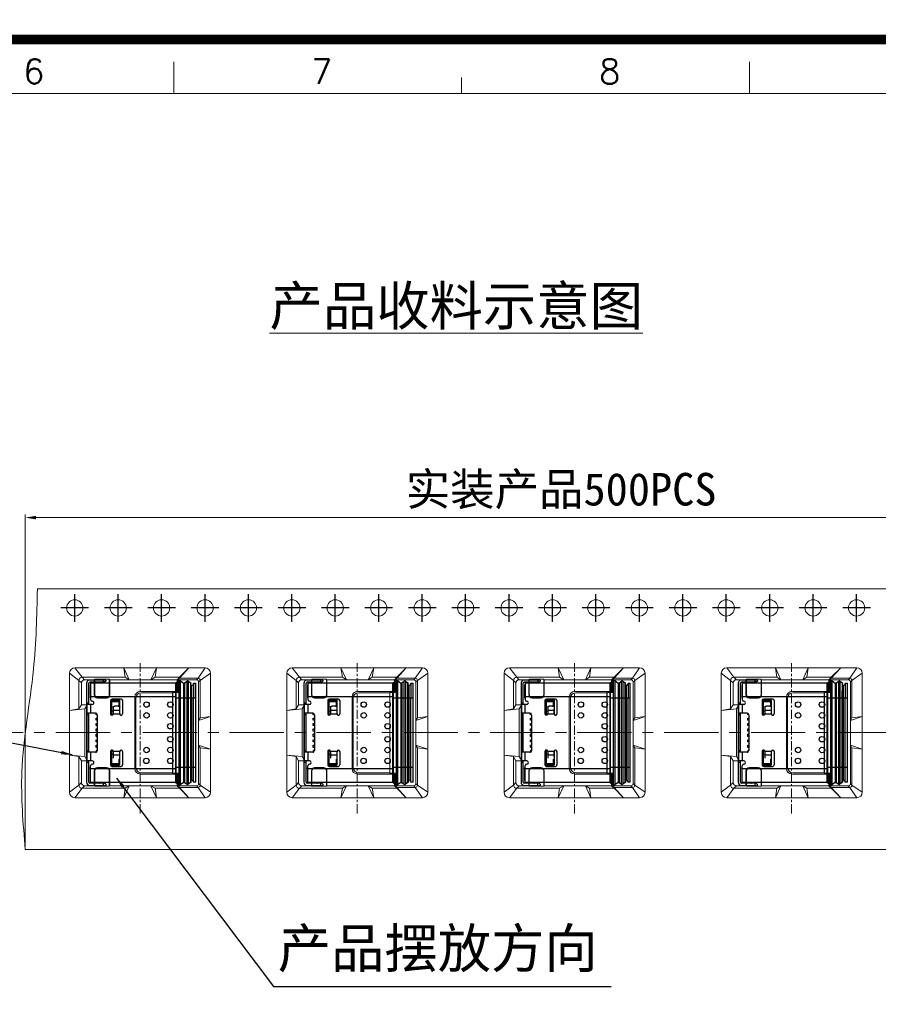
# Model space of a CAD drawing. Header units: millimetres. Extents: x 1290 to 1596, y 426 to 892.
# Tile 38 of 41: x 1454 to 1494, y 535 to 580. Entities that reach past the tile are written whole.
import ezdxf

# ---------------------------------------------------------------- set-up
doc = ezdxf.new("R2010")
doc.units = ezdxf.units.MM
doc.linetypes.add('CENTER', pattern=[50.8, 31.75, -6.35, 6.35, -6.35])
doc.linetypes.add('CENTERX2', pattern=[4, 2.5, -0.5, 0.5, -0.5])
doc.layers.get('0').update_dxf_attribs({"lineweight": 20})
doc.layers.add('1', color=1, linetype='Continuous')
doc.layers.add('O-RING_DXF_CONTINUOUS_LINE', color=7, linetype='Continuous')
for name, color, linetype, lineweight in [('CENTER 中心线', 1, 'CENTER', 9), ('DIM 标注', 3, 'Continuous', 9), ('图框', 250, 'Continuous', 13)]:
    doc.layers.add(name, color=color, linetype=linetype, lineweight=lineweight)
doc.styles.add('ROMANS', font='romans.shx')
doc.dimstyles.new('DIM', dxfattribs={"dimscale": 0.25, "dimtxt": 2, "dimasz": 2, "dimexe": 0.6, "dimexo": 0.6, "dimgap": 0.3, "dimtad": 1, "dimzin": 1, "dimdsep": 46, "dimtxsty": 'ROMANS', "dimcen": 1, "dimclrd": 3, "dimclre": 3, "dimclrt": 3, "dimadec": 0, "dimazin": 0, "dimtp": 0.001, "dimtm": 0.001, "dimtfac": 0.65, "dimtmove": 0, "dimatfit": 3, "dimfxl": 0.5, "dimtolj": 1, "dimarcsym": 0})

# ---------------------------------------------------------------- blocks, each defined once
blk = doc.blocks.new('*D85')
at = {"layer": 'Defpoints', "color": 0, "transparency": 16777216}
for p in [(1462.907, 533.71), (1488.816, 524.164), (1435.367, 520.517), (1485.756, 520.517), (1499.514, 520.517)]:
    blk.add_point(p, dxfattribs=at)
at = {"layer": 'DIM 标注', "color": 3, "lineweight": -2, "transparency": 16777216}
blk.add_arc((1485.756, 520.517), 4.76, 6.0215, 143.9786, dxfattribs=at)
at = {"layer": 'DIM 标注', "color": 3, "transparency": 16777216}
for points in [[(1481.977, 523.271), (1481.837, 523.362), (1481.634, 522.897)], [(1490.573, 521.021), (1490.407, 521.012), (1490.516, 520.517)]]:
    blk.add_solid(points, dxfattribs=at)
blk = doc.blocks.new('T1')
at = {"layer": '1', "color": 1, "linetype": 'CENTER'}
for p, q in [((0, -1.275), (0, 1.275)), ((1.275, 0), (-1.275, 0))]:
    blk.add_line(p, q, dxfattribs=at)
blk = doc.blocks.new('A$C69525F90')
at = {"layer": 'O-RING_DXF_CONTINUOUS_LINE', "color": 6, "linetype": 'Continuous'}
for p, q in [((2.178, -1.761), (2.178, -6.307)), ((2.278, -2.734), (2.278, -1.761)), ((3.058, -1.609), (2.33, -1.609)), ((3.008, -1.709), (2.33, -1.709)), ((2.363, -1.734), (6.278, -1.734)), ((2.363, -1.734), (2.363, -2.509)), ((2.544, -1.734), (2.586, -1.709)), ((2.77, -1.716), (2.74, -1.734)), ((2.958, -1.709), (2.958, -1.609)), ((3.058, -1.659), (3.008, -1.709)), ((3.058, -1.609), (3.058, -1.659)), ((6.278, -1.746), (6.278, -1.734)), ((6.278, -6.334), (6.278, -1.746)), ((6.287, -1.744), (6.437, -1.635)), ((6.287, -1.744), (6.287, -6.324)), ((6.437, -2.446), (6.437, -1.635)), ((6.49, -1.635), (6.49, -6.433)), ((6.49, -1.635), (6.49, -1.635)), ((6.49, -1.635), (6.643, -1.746)), ((6.643, -1.746), (6.643, -6.321)), ((6.643, -1.746), (6.678, -1.746)), ((6.678, -2.446), (6.678, -1.746)), ((6.687, -1.744), (6.802, -1.66)), ((6.687, -1.744), (6.687, -6.324)), ((6.802, -2.446), (6.802, -1.66)), ((6.855, -1.66), (6.855, -6.408)), ((6.855, -1.66), (6.855, -1.66)), ((6.855, -1.66), (6.97, -1.744)), ((6.969, -2.446), (6.97, -1.744)), ((6.97, -1.744), (6.97, -1.744)), ((6.978, -2.446), (6.978, -1.746)), ((7.103, -1.759), (7.103, -2.446)), ((7.103, -1.759), (7.203, -1.759)), ((7.203, -2.446), (7.203, -1.759)), ((2.338, -1.836), (2.363, -1.836)), ((2.338, -1.836), (2.338, -2.421)), ((6.978, -1.846), (7.028, -1.846)), ((7.028, -6.221), (7.028, -1.846)), ((2.178, -2.659), (2.278, -2.659)), ((2.363, -2.386), (2.338, -2.386)), ((2.338, -2.421), (2.363, -2.421)), ((6.278, -2.384), (2.363, -2.384)), ((3.278, -2.559), (3.278, -3.171)), ((3.281, -2.542), (3.713, -2.542)), ((3.663, -2.542), (3.281, -2.542)), ((3.329, -2.542), (3.329, -3.184)), ((3.329, -2.592), (3.663, -2.592)), ((3.663, -2.592), (3.329, -2.592)), ((3.766, -2.484), (3.353, -2.484)), ((3.663, -2.542), (3.663, -2.484)), ((3.663, -2.484), (3.663, -2.592)), ((3.663, -2.592), (3.713, -2.542)), ((3.663, -2.592), (3.663, -2.815)), ((3.713, -3.184), (3.713, -2.542)), ((3.828, -2.546), (3.828, -3.171)), ((6.978, -2.446), (6.278, -2.446)), ((6.437, -6.433), (6.437, -2.446)), ((6.678, -6.321), (6.678, -2.446)), ((6.802, -6.408), (6.802, -2.446)), ((6.969, -6.324), (6.969, -2.446)), ((6.978, -2.446), (6.978, -6.321)), ((7.203, -2.446), (6.978, -2.446)), ((7.103, -6.309), (7.103, -2.446)), ((7.203, -6.309), (7.203, -2.446)), ((2.438, -2.734), (2.178, -2.734)), ((2.588, -3.134), (2.178, -3.134)), ((2.278, -4.934), (2.278, -3.134)), ((2.353, -2.734), (2.353, -3.134)), ((2.613, -3.209), (2.613, -3.138)), ((3.329, -3.034), (3.403, -3.034)), ((3.403, -2.854), (3.403, -3.171)), ((3.403, -3.004), (3.703, -3.004)), ((3.628, -2.809), (3.478, -2.809)), ((3.703, -3.171), (3.703, -2.934)), ((3.703, -3.154), (3.712, -3.181)), ((2.278, -3.209), (2.178, -3.209)), ((2.663, -3.209), (2.613, -3.209)), ((2.613, -3.359), (2.663, -3.359)), ((2.613, -3.459), (2.613, -3.359)), ((2.663, -3.459), (2.613, -3.459)), ((2.613, -3.609), (2.663, -3.609)), ((2.613, -3.709), (2.613, -3.609)), ((2.663, -3.209), (2.663, -4.859)), ((3.329, -3.184), (3.402, -3.184)), ((3.705, -3.184), (3.402, -3.184)), ((3.705, -3.184), (3.713, -3.184)), ((2.663, -3.709), (2.613, -3.709)), ((2.613, -3.859), (2.663, -3.859)), ((2.613, -3.959), (2.613, -3.859)), ((2.663, -3.959), (2.613, -3.959)), ((2.663, -4.109), (2.613, -4.109)), ((2.613, -4.209), (2.613, -4.109)), ((2.613, -4.209), (2.663, -4.209)), ((2.613, -4.359), (2.663, -4.359)), ((2.613, -4.459), (2.613, -4.359)), ((2.663, -4.459), (2.613, -4.459)), ((2.178, -4.859), (2.278, -4.859)), ((2.588, -4.934), (2.178, -4.934)), ((2.353, -4.934), (2.353, -5.334)), ((2.613, -4.609), (2.663, -4.609)), ((2.613, -4.709), (2.613, -4.609)), ((2.663, -4.709), (2.613, -4.709)), ((2.663, -4.859), (2.613, -4.859)), ((2.613, -4.859), (2.613, -4.929)), ((3.278, -4.896), (3.278, -5.509)), ((3.402, -4.884), (3.329, -4.884)), ((3.329, -4.884), (3.329, -5.525)), ((3.402, -4.884), (3.704, -4.884)), ((3.403, -4.896), (3.403, -5.214)), ((3.712, -4.886), (3.703, -4.913)), ((3.703, -5.134), (3.703, -4.896)), ((3.713, -4.884), (3.704, -4.884)), ((3.713, -5.525), (3.713, -4.884)), ((3.828, -4.896), (3.828, -5.521)), ((2.438, -5.334), (2.178, -5.334)), ((2.278, -5.409), (2.178, -5.409)), ((2.278, -6.307), (2.278, -5.334)), ((3.403, -5.034), (3.329, -5.034)), ((3.703, -5.064), (3.403, -5.064)), ((3.663, -5.253), (3.663, -5.475)), ((2.363, -5.646), (2.338, -5.646)), ((2.338, -5.681), (2.338, -5.646)), ((2.338, -5.681), (2.363, -5.681)), ((2.338, -5.681), (2.338, -6.231)), ((2.363, -6.334), (2.363, -5.559)), ((2.363, -5.684), (6.278, -5.684)), ((3.281, -5.525), (3.663, -5.525)), ((3.713, -5.525), (3.281, -5.525)), ((3.329, -5.475), (3.663, -5.475)), ((3.663, -5.475), (3.329, -5.475)), ((3.353, -5.584), (3.766, -5.584)), ((3.713, -5.525), (3.663, -5.475)), ((3.663, -5.584), (3.663, -5.475)), ((3.663, -5.584), (3.663, -5.525)), ((6.278, -5.621), (6.978, -5.621)), ((6.978, -5.621), (7.203, -5.621)), ((2.363, -6.231), (2.338, -6.231)), ((6.278, -6.334), (2.363, -6.334)), ((2.586, -6.358), (2.544, -6.334)), ((2.74, -6.334), (2.77, -6.352)), ((6.287, -6.324), (6.437, -6.433)), ((6.643, -6.321), (6.49, -6.433)), ((6.643, -6.321), (6.678, -6.321)), ((6.687, -6.324), (6.802, -6.408)), ((6.969, -6.324), (6.855, -6.408)), ((6.969, -6.324), (6.969, -6.324)), ((7.028, -6.221), (6.978, -6.221)), ((7.203, -6.309), (7.103, -6.309)), ((3.007, -6.358), (2.33, -6.358)), ((2.33, -6.458), (3.057, -6.458)), ((2.957, -6.458), (2.957, -6.358)), ((3.057, -6.408), (3.007, -6.358)), ((3.057, -6.408), (3.057, -6.458)), ((6.49, -6.433), (6.49, -6.433)), ((6.855, -6.408), (6.855, -6.408))]:
    blk.add_line(p, q, dxfattribs=at)
for centre in [(4.934, -2.738), (6.032, -2.738), (4.934, -3.236), (6.032, -3.236), (6.032, -3.737), (6.032, -4.334), (4.934, -4.832), (6.032, -4.832), (4.925, -5.333), (6.032, -5.333)]:
    blk.add_circle(centre, 0.125, dxfattribs=at)
for centre, radius, start, end in [((2.33, -1.761), 0.152, 89.997, 179.997), ((2.33, -1.761), 0.0515, 89.997, 179.997), ((2.796, -1.759), 0.05, 94.7851, 120.715), ((6.278, -1.731), 0.015, 269.997, 306.0567), ((6.463, -1.671), 0.045, 53.9373, 126.0567), ((6.678, -1.731), 0.015, 269.997, 306.0567), ((6.828, -1.696), 0.045, 53.9373, 126.0567), ((6.978, -1.731), 0.015, 233.9373, 269.997), ((7.028, -1.771), 0.075, 269.997, 359.997), ((2.438, -2.509), 0.075, 179.997, 269.997), ((2.438, -2.659), 0.075, 269.997, 89.997), ((3.353, -2.559), 0.075, 89.997, 179.997), ((3.766, -2.546), 0.0625, 359.997, 89.997), ((2.588, -3.209), 0.075, 359.997, 89.997), ((3.341, -3.171), 0.0625, 179.997, 359.9969), ((3.766, -3.171), 0.0625, 179.9967, 359.997), ((2.588, -4.859), 0.075, 269.997, 359.997), ((3.341, -4.896), 0.0625, 359.9968, 179.997), ((3.766, -4.896), 0.0625, 359.997, 179.9967), ((2.438, -5.409), 0.075, 269.997, 89.997), ((2.438, -5.559), 0.075, 89.997, 179.997), ((3.353, -5.509), 0.075, 179.997, 269.997), ((3.766, -5.521), 0.0625, 269.997, 359.997), ((2.33, -6.307), 0.152, 179.997, 269.997), ((2.33, -6.307), 0.0515, 179.997, 269.997), ((6.278, -6.336), 0.015, 53.9373, 89.997), ((6.678, -6.336), 0.015, 53.9373, 89.997), ((6.978, -6.336), 0.015, 89.997, 126.0567), ((7.028, -6.296), 0.075, 359.997, 89.997), ((2.796, -6.309), 0.05, 239.279, 265.2088), ((6.463, -6.397), 0.045, 233.9373, 306.0567), ((6.828, -6.371), 0.045, 233.9373, 306.0567)]:
    blk.add_arc(centre, radius, start, end, dxfattribs=at)
for points, knots in [([(3.403, -2.854), (3.403, -2.851), (3.404, -2.845), (3.409, -2.836), (3.416, -2.828), (3.429, -2.819), (3.45, -2.811), (3.469, -2.809), (3.478, -2.809)], [0, 0, 0, 0, 0.093137, 0.192329, 0.301478, 0.422536, 0.697125, 1, 1, 1, 1]), ([(3.628, -2.809), (3.638, -2.809), (3.656, -2.811), (3.677, -2.819), (3.691, -2.828), (3.698, -2.836), (3.702, -2.845), (3.703, -2.851), (3.703, -2.854)], [0, 0, 0, 0, 0.30288, 0.577466, 0.698522, 0.80767, 0.906861, 1, 1, 1, 1])]:
    blk.add_open_spline(points, degree=3, knots=knots, dxfattribs=at)
blk = doc.blocks.new('A$C7C550A9B')
at = {"layer": '图框', "color": 7}
for p, q in [((112.524, 206.903), (112.524, 208.903)), ((148.8, 206.903), (148.8, 208.903)), ((130.662, 206.903), (130.662, 207.903)), ((293.903, 206.903), (3.697, 206.903))]:
    blk.add_line(p, q, dxfattribs=at)
at = {"layer": '图框', "color": 7, "const_width": 0.6}
blk.add_lwpolyline([(297.3, 210.3), (0.3, 210.3), (0.3, 0.3), (297.3, 0.3)], close=True, dxfattribs=at)
at = {"layer": '图框', "color": 7, "style": 'ROMANS'}
for s, p in [('6', (103.051, 207.517)), ('7', (121.189, 207.517)), ('8', (139.327, 207.517))]:
    blk.add_text(s, height=1.552, dxfattribs=at).set_placement(p)

msp = doc.modelspace()

# ---------------------------------------------------------------- linework, layer by layer
at = {"color": 0}
for p, q in [((1454.897, 554.19), (1504.056, 554.19)), ((1454.338, 542.197), (1503.67, 542.197))]:
    msp.add_line(p, q, dxfattribs=at)
at = {"color": 7}
for p, q in [((1456.626, 550.555), (1462.617, 550.555)), ((1456.959, 550.122), (1456.626, 550.555)), ((1458.936, 550.122), (1458.871, 550.555)), ((1458.871, 550.555), (1459.125, 550.009)), ((1460.38, 550.555), (1460.125, 550.009)), ((1460.314, 550.122), (1460.38, 550.555)), ((1461.442, 550.122), (1461.875, 550.555)), ((1461.442, 550.078), (1461.875, 550.555)), ((1462.617, 550.555), (1462.292, 550.078)), ((1466.626, 550.555), (1472.617, 550.555)), ((1466.959, 550.122), (1466.626, 550.555)), ((1468.936, 550.122), (1468.871, 550.555)), ((1468.871, 550.555), (1469.125, 550.009)), ((1470.38, 550.555), (1470.125, 550.009)), ((1470.314, 550.122), (1470.38, 550.555)), ((1471.442, 550.122), (1471.875, 550.555)), ((1471.442, 550.078), (1471.875, 550.555)), ((1472.617, 550.555), (1472.292, 550.078)), ((1476.626, 550.555), (1482.617, 550.555)), ((1476.959, 550.122), (1476.626, 550.555)), ((1478.936, 550.122), (1478.871, 550.555)), ((1478.871, 550.555), (1479.125, 550.009)), ((1480.38, 550.555), (1480.125, 550.009)), ((1480.314, 550.122), (1480.38, 550.555)), ((1481.442, 550.122), (1481.875, 550.555)), ((1481.442, 550.078), (1481.875, 550.555)), ((1482.617, 550.555), (1482.292, 550.078)), ((1486.626, 550.555), (1492.617, 550.555)), ((1486.959, 550.122), (1486.626, 550.555)), ((1488.936, 550.122), (1488.871, 550.555)), ((1488.871, 550.555), (1489.125, 550.009)), ((1490.38, 550.555), (1490.125, 550.009)), ((1490.314, 550.122), (1490.38, 550.555)), ((1491.442, 550.122), (1491.875, 550.555)), ((1491.442, 550.078), (1491.875, 550.555)), ((1492.617, 550.555), (1492.292, 550.078)), ((1456.376, 547.566), (1456.376, 550.305)), ((1456.376, 550.305), (1456.809, 549.972)), ((1456.809, 548.662), (1456.809, 549.972)), ((1456.809, 549.972), (1456.922, 549.859)), ((1456.959, 550.122), (1458.936, 550.122)), ((1457.072, 550.009), (1456.959, 550.122)), ((1457.515, 550.009), (1457.072, 550.009)), ((1457.536, 550.03), (1457.515, 550.009)), ((1457.515, 549.314), (1457.515, 550.009)), ((1457.536, 549.335), (1457.536, 550.03)), ((1458.206, 550.03), (1457.536, 550.03)), ((1458.206, 549.335), (1458.206, 550.03)), ((1458.227, 550.009), (1458.206, 550.03)), ((1458.227, 550.009), (1461.329, 550.009)), ((1458.227, 549.314), (1458.227, 550.009)), ((1459.125, 550.009), (1458.936, 550.122)), ((1460.125, 550.009), (1460.314, 550.122)), ((1460.314, 550.122), (1461.442, 550.122)), ((1461.329, 550.009), (1461.442, 550.122)), ((1461.329, 549.466), (1461.329, 550.009)), ((1461.37, 550.006), (1461.442, 550.078)), ((1461.37, 550.006), (1462.22, 550.006)), ((1461.37, 550.006), (1461.37, 549.424)), ((1461.442, 550.078), (1461.442, 550.122)), ((1461.442, 550.078), (1462.292, 550.078)), ((1462.292, 550.078), (1462.22, 550.006)), ((1462.32, 549.906), (1462.392, 549.978)), ((1462.392, 549.978), (1462.867, 550.305)), ((1462.392, 549.978), (1462.392, 548.255)), ((1462.867, 550.305), (1462.867, 547.566)), ((1466.376, 547.566), (1466.376, 550.305)), ((1466.376, 550.305), (1466.809, 549.972)), ((1466.809, 548.662), (1466.809, 549.972)), ((1466.809, 549.972), (1466.922, 549.859)), ((1466.959, 550.122), (1468.936, 550.122)), ((1467.072, 550.009), (1466.959, 550.122)), ((1467.515, 550.009), (1467.072, 550.009)), ((1467.536, 550.03), (1467.515, 550.009)), ((1467.515, 549.314), (1467.515, 550.009)), ((1467.536, 549.335), (1467.536, 550.03)), ((1468.206, 550.03), (1467.536, 550.03)), ((1468.206, 549.335), (1468.206, 550.03)), ((1468.227, 550.009), (1468.206, 550.03)), ((1468.227, 550.009), (1471.329, 550.009)), ((1468.227, 549.314), (1468.227, 550.009)), ((1469.125, 550.009), (1468.936, 550.122)), ((1470.125, 550.009), (1470.314, 550.122)), ((1470.314, 550.122), (1471.442, 550.122)), ((1471.329, 550.009), (1471.442, 550.122)), ((1471.329, 549.466), (1471.329, 550.009)), ((1471.37, 550.006), (1471.442, 550.078)), ((1471.37, 550.006), (1472.22, 550.006)), ((1471.37, 550.006), (1471.37, 549.424)), ((1471.442, 550.078), (1471.442, 550.122)), ((1471.442, 550.078), (1472.292, 550.078)), ((1472.292, 550.078), (1472.22, 550.006)), ((1472.32, 549.906), (1472.392, 549.978)), ((1472.392, 549.978), (1472.867, 550.305)), ((1472.392, 549.978), (1472.392, 548.255)), ((1472.867, 550.305), (1472.867, 547.566)), ((1476.376, 547.566), (1476.376, 550.305)), ((1476.376, 550.305), (1476.809, 549.972)), ((1476.809, 548.662), (1476.809, 549.972)), ((1476.809, 549.972), (1476.922, 549.859)), ((1476.959, 550.122), (1478.936, 550.122)), ((1477.072, 550.009), (1476.959, 550.122)), ((1477.515, 550.009), (1477.072, 550.009)), ((1477.536, 550.03), (1477.515, 550.009)), ((1477.515, 549.314), (1477.515, 550.009)), ((1477.536, 549.335), (1477.536, 550.03)), ((1478.206, 550.03), (1477.536, 550.03)), ((1478.206, 549.335), (1478.206, 550.03)), ((1478.227, 550.009), (1478.206, 550.03)), ((1478.227, 550.009), (1481.329, 550.009)), ((1478.227, 549.314), (1478.227, 550.009)), ((1479.125, 550.009), (1478.936, 550.122)), ((1480.125, 550.009), (1480.314, 550.122)), ((1480.314, 550.122), (1481.442, 550.122)), ((1481.329, 550.009), (1481.442, 550.122)), ((1481.329, 549.466), (1481.329, 550.009)), ((1481.37, 550.006), (1481.442, 550.078)), ((1481.37, 550.006), (1482.22, 550.006)), ((1481.37, 550.006), (1481.37, 549.424)), ((1481.442, 550.078), (1481.442, 550.122)), ((1481.442, 550.078), (1482.292, 550.078)), ((1482.292, 550.078), (1482.22, 550.006)), ((1482.32, 549.906), (1482.392, 549.978)), ((1482.392, 549.978), (1482.867, 550.305)), ((1482.392, 549.978), (1482.392, 548.255)), ((1482.867, 550.305), (1482.867, 547.566)), ((1486.376, 547.566), (1486.376, 550.305)), ((1486.376, 550.305), (1486.809, 549.972)), ((1486.809, 548.662), (1486.809, 549.972)), ((1486.809, 549.972), (1486.922, 549.859)), ((1486.959, 550.122), (1488.936, 550.122)), ((1487.072, 550.009), (1486.959, 550.122)), ((1487.515, 550.009), (1487.072, 550.009)), ((1487.536, 550.03), (1487.515, 550.009)), ((1487.515, 549.314), (1487.515, 550.009)), ((1487.536, 549.335), (1487.536, 550.03)), ((1488.206, 550.03), (1487.536, 550.03)), ((1488.206, 549.335), (1488.206, 550.03)), ((1488.227, 550.009), (1488.206, 550.03)), ((1488.227, 550.009), (1491.329, 550.009)), ((1488.227, 549.314), (1488.227, 550.009)), ((1489.125, 550.009), (1488.936, 550.122)), ((1490.125, 550.009), (1490.314, 550.122)), ((1490.314, 550.122), (1491.442, 550.122)), ((1491.329, 550.009), (1491.442, 550.122)), ((1491.329, 549.466), (1491.329, 550.009)), ((1491.37, 550.006), (1491.442, 550.078)), ((1491.37, 550.006), (1492.22, 550.006)), ((1491.37, 550.006), (1491.37, 549.424)), ((1491.442, 550.078), (1491.442, 550.122)), ((1491.442, 550.078), (1492.292, 550.078)), ((1492.292, 550.078), (1492.22, 550.006)), ((1492.32, 549.906), (1492.392, 549.978)), ((1492.392, 549.978), (1492.867, 550.305)), ((1492.392, 549.978), (1492.392, 548.255)), ((1492.867, 550.305), (1492.867, 547.566)), ((1456.922, 548.851), (1456.922, 549.859)), ((1462.32, 549.906), (1462.32, 547.566)), ((1466.922, 548.851), (1466.922, 549.859)), ((1472.32, 549.906), (1472.32, 547.566)), ((1476.922, 548.851), (1476.922, 549.859)), ((1482.32, 549.906), (1482.32, 547.566)), ((1486.922, 548.851), (1486.922, 549.859)), ((1492.32, 549.906), (1492.32, 547.566)), ((1457.665, 549.164), (1458.077, 549.164)), ((1457.686, 549.185), (1458.056, 549.185)), ((1459.38, 549.216), (1459.38, 547.566)), ((1459.433, 549.163), (1459.433, 547.566)), ((1459.63, 549.466), (1461.329, 549.466)), ((1459.683, 549.413), (1461.115, 549.413)), ((1461.127, 549.424), (1461.115, 549.413)), ((1461.115, 549.413), (1461.115, 547.566)), ((1461.127, 549.424), (1461.127, 547.566)), ((1461.127, 549.424), (1461.37, 549.424)), ((1461.37, 549.424), (1461.329, 549.466)), ((1467.665, 549.164), (1468.077, 549.164)), ((1467.686, 549.185), (1468.056, 549.185)), ((1469.38, 549.216), (1469.38, 547.566)), ((1469.433, 549.163), (1469.433, 547.566)), ((1469.63, 549.466), (1471.329, 549.466)), ((1469.683, 549.413), (1471.115, 549.413)), ((1471.127, 549.424), (1471.115, 549.413)), ((1471.115, 549.413), (1471.115, 547.566)), ((1471.127, 549.424), (1471.127, 547.566)), ((1471.127, 549.424), (1471.37, 549.424)), ((1471.37, 549.424), (1471.329, 549.466)), ((1477.665, 549.164), (1478.077, 549.164)), ((1477.686, 549.185), (1478.056, 549.185)), ((1479.38, 549.216), (1479.38, 547.566)), ((1479.433, 549.163), (1479.433, 547.566)), ((1479.63, 549.466), (1481.329, 549.466)), ((1479.683, 549.413), (1481.115, 549.413)), ((1481.127, 549.424), (1481.115, 549.413)), ((1481.115, 549.413), (1481.115, 547.566)), ((1481.127, 549.424), (1481.127, 547.566)), ((1481.127, 549.424), (1481.37, 549.424)), ((1481.37, 549.424), (1481.329, 549.466)), ((1487.665, 549.164), (1488.077, 549.164)), ((1487.686, 549.185), (1488.056, 549.185)), ((1489.38, 549.216), (1489.38, 547.566)), ((1489.433, 549.163), (1489.433, 547.566)), ((1489.63, 549.466), (1491.329, 549.466)), ((1489.683, 549.413), (1491.115, 549.413)), ((1491.127, 549.424), (1491.115, 549.413)), ((1491.115, 549.413), (1491.115, 547.566)), ((1491.127, 549.424), (1491.127, 547.566)), ((1491.127, 549.424), (1491.37, 549.424)), ((1491.37, 549.424), (1491.329, 549.466)), ((1457.078, 548.662), (1456.376, 548.596)), ((1456.376, 548.596), (1456.809, 548.662)), ((1456.809, 548.662), (1456.922, 548.851)), ((1456.922, 548.851), (1457.192, 548.851)), ((1457.192, 548.851), (1457.078, 548.662)), ((1457.078, 548.662), (1457.078, 547.566)), ((1457.192, 548.851), (1457.192, 547.566)), ((1467.078, 548.662), (1466.376, 548.596)), ((1466.376, 548.596), (1466.809, 548.662)), ((1466.809, 548.662), (1466.922, 548.851)), ((1466.922, 548.851), (1467.192, 548.851)), ((1467.192, 548.851), (1467.078, 548.662)), ((1467.078, 548.662), (1467.078, 547.566)), ((1467.192, 548.851), (1467.192, 547.566)), ((1477.078, 548.662), (1476.376, 548.596)), ((1476.376, 548.596), (1476.809, 548.662)), ((1476.809, 548.662), (1476.922, 548.851)), ((1476.922, 548.851), (1477.192, 548.851)), ((1477.192, 548.851), (1477.078, 548.662)), ((1477.078, 548.662), (1477.078, 547.566)), ((1477.192, 548.851), (1477.192, 547.566)), ((1487.078, 548.662), (1486.376, 548.596)), ((1486.376, 548.596), (1486.809, 548.662)), ((1486.809, 548.662), (1486.922, 548.851)), ((1486.922, 548.851), (1487.192, 548.851)), ((1487.192, 548.851), (1487.078, 548.662)), ((1487.078, 548.662), (1487.078, 547.566)), ((1487.192, 548.851), (1487.192, 547.566)), ((1462.867, 548.32), (1462.32, 548.135)), ((1462.32, 548.135), (1462.392, 548.255)), ((1462.392, 548.255), (1462.867, 548.32)), ((1472.867, 548.32), (1472.32, 548.135)), ((1472.32, 548.135), (1472.392, 548.255)), ((1472.392, 548.255), (1472.867, 548.32)), ((1482.867, 548.32), (1482.32, 548.135)), ((1482.32, 548.135), (1482.392, 548.255)), ((1482.392, 548.255), (1482.867, 548.32)), ((1492.867, 548.32), (1492.32, 548.135)), ((1492.32, 548.135), (1492.392, 548.255)), ((1492.392, 548.255), (1492.867, 548.32)), ((1456.376, 547.566), (1456.376, 544.827)), ((1457.078, 546.469), (1457.078, 547.566)), ((1457.192, 546.28), (1457.192, 547.566)), ((1459.38, 545.916), (1459.38, 547.566)), ((1459.433, 545.969), (1459.433, 547.566)), ((1461.115, 545.719), (1461.115, 547.566)), ((1461.127, 545.707), (1461.127, 547.566)), ((1462.32, 545.226), (1462.32, 547.566)), ((1462.867, 544.827), (1462.867, 547.566)), ((1466.376, 547.566), (1466.376, 544.827)), ((1467.078, 546.469), (1467.078, 547.566)), ((1467.192, 546.28), (1467.192, 547.566)), ((1469.38, 545.916), (1469.38, 547.566)), ((1469.433, 545.969), (1469.433, 547.566)), ((1471.115, 545.719), (1471.115, 547.566)), ((1471.127, 545.707), (1471.127, 547.566)), ((1472.32, 545.226), (1472.32, 547.566)), ((1472.867, 544.827), (1472.867, 547.566)), ((1476.376, 547.566), (1476.376, 544.827)), ((1477.078, 546.469), (1477.078, 547.566)), ((1477.192, 546.28), (1477.192, 547.566)), ((1479.38, 545.916), (1479.38, 547.566)), ((1479.433, 545.969), (1479.433, 547.566)), ((1481.115, 545.719), (1481.115, 547.566)), ((1481.127, 545.707), (1481.127, 547.566)), ((1482.32, 545.226), (1482.32, 547.566)), ((1482.867, 544.827), (1482.867, 547.566)), ((1486.376, 547.566), (1486.376, 544.827)), ((1487.078, 546.469), (1487.078, 547.566)), ((1487.192, 546.28), (1487.192, 547.566)), ((1489.38, 545.916), (1489.38, 547.566)), ((1489.433, 545.969), (1489.433, 547.566)), ((1491.115, 545.719), (1491.115, 547.566)), ((1491.127, 545.707), (1491.127, 547.566)), ((1492.32, 545.226), (1492.32, 547.566)), ((1492.867, 544.827), (1492.867, 547.566)), ((1462.32, 546.997), (1462.392, 546.877)), ((1462.867, 546.811), (1462.32, 546.997)), ((1462.392, 545.154), (1462.392, 546.877)), ((1462.392, 546.877), (1462.867, 546.811)), ((1472.32, 546.997), (1472.392, 546.877)), ((1472.867, 546.811), (1472.32, 546.997)), ((1472.392, 545.154), (1472.392, 546.877)), ((1472.392, 546.877), (1472.867, 546.811)), ((1482.32, 546.997), (1482.392, 546.877)), ((1482.867, 546.811), (1482.32, 546.997)), ((1482.392, 545.154), (1482.392, 546.877)), ((1482.392, 546.877), (1482.867, 546.811)), ((1492.32, 546.997), (1492.392, 546.877)), ((1492.867, 546.811), (1492.32, 546.997)), ((1492.392, 545.154), (1492.392, 546.877)), ((1492.392, 546.877), (1492.867, 546.811)), ((1457.078, 546.469), (1456.376, 546.535)), ((1456.376, 546.535), (1456.809, 546.469)), ((1456.809, 546.469), (1456.809, 545.16)), ((1456.809, 546.469), (1456.922, 546.28)), ((1457.192, 546.28), (1457.078, 546.469)), ((1467.078, 546.469), (1466.376, 546.535)), ((1466.376, 546.535), (1466.809, 546.469)), ((1466.809, 546.469), (1466.809, 545.16)), ((1466.809, 546.469), (1466.922, 546.28)), ((1467.192, 546.28), (1467.078, 546.469)), ((1477.078, 546.469), (1476.376, 546.535)), ((1476.376, 546.535), (1476.809, 546.469)), ((1476.809, 546.469), (1476.809, 545.16)), ((1476.809, 546.469), (1476.922, 546.28)), ((1477.192, 546.28), (1477.078, 546.469)), ((1487.078, 546.469), (1486.376, 546.535)), ((1486.376, 546.535), (1486.809, 546.469)), ((1486.809, 546.469), (1486.809, 545.16)), ((1486.809, 546.469), (1486.922, 546.28)), ((1487.192, 546.28), (1487.078, 546.469)), ((1456.922, 546.28), (1456.922, 545.273)), ((1456.922, 546.28), (1457.192, 546.28)), ((1457.665, 545.968), (1458.077, 545.968)), ((1457.686, 545.947), (1458.056, 545.947)), ((1466.922, 546.28), (1466.922, 545.273)), ((1466.922, 546.28), (1467.192, 546.28)), ((1467.665, 545.968), (1468.077, 545.968)), ((1467.686, 545.947), (1468.056, 545.947)), ((1476.922, 546.28), (1476.922, 545.273)), ((1476.922, 546.28), (1477.192, 546.28)), ((1477.665, 545.968), (1478.077, 545.968)), ((1477.686, 545.947), (1478.056, 545.947)), ((1486.922, 546.28), (1486.922, 545.273)), ((1486.922, 546.28), (1487.192, 546.28)), ((1487.665, 545.968), (1488.077, 545.968)), ((1487.686, 545.947), (1488.056, 545.947)), ((1457.515, 545.818), (1457.515, 545.123)), ((1457.536, 545.797), (1457.536, 545.102)), ((1458.206, 545.797), (1458.206, 545.102)), ((1458.227, 545.818), (1458.227, 545.123)), ((1459.63, 545.666), (1461.329, 545.666)), ((1459.683, 545.719), (1461.115, 545.719)), ((1461.127, 545.707), (1461.115, 545.719)), ((1461.127, 545.707), (1461.37, 545.707)), ((1461.37, 545.707), (1461.329, 545.666)), ((1461.329, 545.666), (1461.329, 545.123)), ((1461.37, 545.126), (1461.37, 545.707)), ((1467.515, 545.818), (1467.515, 545.123)), ((1467.536, 545.797), (1467.536, 545.102)), ((1468.206, 545.797), (1468.206, 545.102)), ((1468.227, 545.818), (1468.227, 545.123)), ((1469.63, 545.666), (1471.329, 545.666)), ((1469.683, 545.719), (1471.115, 545.719)), ((1471.127, 545.707), (1471.115, 545.719)), ((1471.127, 545.707), (1471.37, 545.707)), ((1471.37, 545.707), (1471.329, 545.666)), ((1471.329, 545.666), (1471.329, 545.123)), ((1471.37, 545.126), (1471.37, 545.707)), ((1477.515, 545.818), (1477.515, 545.123)), ((1477.536, 545.797), (1477.536, 545.102)), ((1478.206, 545.797), (1478.206, 545.102)), ((1478.227, 545.818), (1478.227, 545.123)), ((1479.63, 545.666), (1481.329, 545.666)), ((1479.683, 545.719), (1481.115, 545.719)), ((1481.127, 545.707), (1481.115, 545.719)), ((1481.127, 545.707), (1481.37, 545.707)), ((1481.37, 545.707), (1481.329, 545.666)), ((1481.329, 545.666), (1481.329, 545.123)), ((1481.37, 545.126), (1481.37, 545.707)), ((1487.515, 545.818), (1487.515, 545.123)), ((1487.536, 545.797), (1487.536, 545.102)), ((1488.206, 545.797), (1488.206, 545.102)), ((1488.227, 545.818), (1488.227, 545.123)), ((1489.63, 545.666), (1491.329, 545.666)), ((1489.683, 545.719), (1491.115, 545.719)), ((1491.127, 545.707), (1491.115, 545.719)), ((1491.127, 545.707), (1491.37, 545.707)), ((1491.37, 545.707), (1491.329, 545.666)), ((1491.329, 545.666), (1491.329, 545.123)), ((1491.37, 545.126), (1491.37, 545.707)), ((1456.376, 544.827), (1456.809, 545.16)), ((1456.959, 545.01), (1456.626, 544.577)), ((1456.809, 545.16), (1456.922, 545.273)), ((1457.072, 545.123), (1456.959, 545.01)), ((1456.959, 545.01), (1458.936, 545.01)), ((1457.515, 545.123), (1457.072, 545.123)), ((1457.536, 545.102), (1457.515, 545.123)), ((1458.206, 545.102), (1457.536, 545.102)), ((1458.227, 545.123), (1458.206, 545.102)), ((1458.227, 545.123), (1461.329, 545.123)), ((1458.871, 544.577), (1459.125, 545.123)), ((1458.936, 545.01), (1458.871, 544.577)), ((1459.125, 545.123), (1458.936, 545.01)), ((1460.125, 545.123), (1460.314, 545.01)), ((1460.38, 544.577), (1460.125, 545.123)), ((1460.314, 545.01), (1461.442, 545.01)), ((1460.314, 545.01), (1460.38, 544.577)), ((1461.329, 545.123), (1461.442, 545.01)), ((1461.37, 545.126), (1462.22, 545.126)), ((1461.37, 545.126), (1461.442, 545.054)), ((1461.442, 545.054), (1461.442, 545.01)), ((1461.442, 545.054), (1462.292, 545.054)), ((1461.442, 545.054), (1461.875, 544.577)), ((1461.442, 545.01), (1461.875, 544.577)), ((1462.292, 545.054), (1462.22, 545.126)), ((1462.617, 544.577), (1462.292, 545.054)), ((1462.32, 545.226), (1462.392, 545.154)), ((1462.392, 545.154), (1462.867, 544.827)), ((1466.376, 544.827), (1466.809, 545.16)), ((1466.959, 545.01), (1466.626, 544.577)), ((1466.809, 545.16), (1466.922, 545.273)), ((1467.072, 545.123), (1466.959, 545.01)), ((1466.959, 545.01), (1468.936, 545.01)), ((1467.515, 545.123), (1467.072, 545.123)), ((1467.536, 545.102), (1467.515, 545.123)), ((1468.206, 545.102), (1467.536, 545.102)), ((1468.227, 545.123), (1468.206, 545.102)), ((1468.227, 545.123), (1471.329, 545.123)), ((1468.871, 544.577), (1469.125, 545.123)), ((1468.936, 545.01), (1468.871, 544.577)), ((1469.125, 545.123), (1468.936, 545.01)), ((1470.125, 545.123), (1470.314, 545.01)), ((1470.38, 544.577), (1470.125, 545.123)), ((1470.314, 545.01), (1471.442, 545.01)), ((1470.314, 545.01), (1470.38, 544.577)), ((1471.329, 545.123), (1471.442, 545.01)), ((1471.37, 545.126), (1472.22, 545.126)), ((1471.37, 545.126), (1471.442, 545.054)), ((1471.442, 545.054), (1471.442, 545.01)), ((1471.442, 545.054), (1472.292, 545.054)), ((1471.442, 545.054), (1471.875, 544.577)), ((1471.442, 545.01), (1471.875, 544.577)), ((1472.292, 545.054), (1472.22, 545.126)), ((1472.617, 544.577), (1472.292, 545.054)), ((1472.32, 545.226), (1472.392, 545.154)), ((1472.392, 545.154), (1472.867, 544.827)), ((1476.376, 544.827), (1476.809, 545.16)), ((1476.959, 545.01), (1476.626, 544.577)), ((1476.809, 545.16), (1476.922, 545.273)), ((1477.072, 545.123), (1476.959, 545.01)), ((1476.959, 545.01), (1478.936, 545.01)), ((1477.515, 545.123), (1477.072, 545.123)), ((1477.536, 545.102), (1477.515, 545.123)), ((1478.206, 545.102), (1477.536, 545.102)), ((1478.227, 545.123), (1478.206, 545.102)), ((1478.227, 545.123), (1481.329, 545.123)), ((1478.871, 544.577), (1479.125, 545.123)), ((1478.936, 545.01), (1478.871, 544.577)), ((1479.125, 545.123), (1478.936, 545.01)), ((1480.125, 545.123), (1480.314, 545.01)), ((1480.38, 544.577), (1480.125, 545.123)), ((1480.314, 545.01), (1481.442, 545.01)), ((1480.314, 545.01), (1480.38, 544.577)), ((1481.329, 545.123), (1481.442, 545.01)), ((1481.37, 545.126), (1482.22, 545.126)), ((1481.37, 545.126), (1481.442, 545.054)), ((1481.442, 545.054), (1481.442, 545.01)), ((1481.442, 545.054), (1482.292, 545.054)), ((1481.442, 545.054), (1481.875, 544.577)), ((1481.442, 545.01), (1481.875, 544.577)), ((1482.292, 545.054), (1482.22, 545.126)), ((1482.617, 544.577), (1482.292, 545.054)), ((1482.32, 545.226), (1482.392, 545.154)), ((1482.392, 545.154), (1482.867, 544.827)), ((1486.376, 544.827), (1486.809, 545.16)), ((1486.959, 545.01), (1486.626, 544.577)), ((1486.809, 545.16), (1486.922, 545.273)), ((1487.072, 545.123), (1486.959, 545.01)), ((1486.959, 545.01), (1488.936, 545.01)), ((1487.515, 545.123), (1487.072, 545.123)), ((1487.536, 545.102), (1487.515, 545.123)), ((1488.206, 545.102), (1487.536, 545.102)), ((1488.227, 545.123), (1488.206, 545.102)), ((1488.227, 545.123), (1491.329, 545.123)), ((1488.871, 544.577), (1489.125, 545.123)), ((1488.936, 545.01), (1488.871, 544.577)), ((1489.125, 545.123), (1488.936, 545.01)), ((1490.125, 545.123), (1490.314, 545.01)), ((1490.38, 544.577), (1490.125, 545.123)), ((1490.314, 545.01), (1491.442, 545.01)), ((1490.314, 545.01), (1490.38, 544.577)), ((1491.329, 545.123), (1491.442, 545.01)), ((1491.37, 545.126), (1492.22, 545.126)), ((1491.37, 545.126), (1491.442, 545.054)), ((1491.442, 545.054), (1491.442, 545.01)), ((1491.442, 545.054), (1492.292, 545.054)), ((1491.442, 545.054), (1491.875, 544.577)), ((1491.442, 545.01), (1491.875, 544.577)), ((1492.292, 545.054), (1492.22, 545.126)), ((1492.617, 544.577), (1492.292, 545.054)), ((1492.32, 545.226), (1492.392, 545.154)), ((1492.392, 545.154), (1492.867, 544.827)), ((1456.626, 544.577), (1462.617, 544.577)), ((1466.626, 544.577), (1472.617, 544.577)), ((1476.626, 544.577), (1482.617, 544.577)), ((1486.626, 544.577), (1492.617, 544.577))]:
    msp.add_line(p, q, dxfattribs=at)
at = {"color": 1, "linetype": 'CENTER', "ltscale": 0.01339}
for p, q in [((1459.621, 543.851), (1459.621, 550.765)), ((1469.621, 543.851), (1469.621, 550.765)), ((1479.619, 543.851), (1479.619, 550.765)), ((1489.617, 543.851), (1489.617, 550.765))]:
    msp.add_line(p, q, dxfattribs=at)
at = {"color": 0}
for centre in [(1456.617, 553.316), (1458.616, 553.316), (1460.614, 553.316), (1460.615, 553.316), (1462.614, 553.316), (1464.612, 553.316), (1466.611, 553.316), (1468.61, 553.316), (1470.61, 553.316), (1472.61, 553.316), (1474.61, 553.316), (1476.609, 553.316), (1478.608, 553.316), (1480.608, 553.316), (1482.608, 553.316), (1484.608, 553.316), (1486.607, 553.316), (1488.606, 553.316), (1490.606, 553.316), (1492.606, 553.316)]:
    msp.add_circle(centre, 0.375, dxfattribs=at)
at = {"color": 7}
for centre, radius, start, end in [((1456.626, 550.305), 0.25, 90, 180), ((1462.617, 550.305), 0.25, 0, 90), ((1466.626, 550.305), 0.25, 90, 180), ((1472.617, 550.305), 0.25, 0, 90), ((1476.626, 550.305), 0.25, 90, 180), ((1482.617, 550.305), 0.25, 0, 90), ((1486.626, 550.305), 0.25, 90, 180), ((1492.617, 550.305), 0.25, 0, 90), ((1456.959, 549.972), 0.15, 90, 180), ((1457.072, 549.859), 0.15, 90, 180), ((1462.22, 549.906), 0.1, 0, 90), ((1462.292, 549.978), 0.1, 0, 90), ((1466.959, 549.972), 0.15, 90, 180), ((1467.072, 549.859), 0.15, 90, 180), ((1472.22, 549.906), 0.1, 0, 90), ((1472.292, 549.978), 0.1, 0, 90), ((1476.959, 549.972), 0.15, 90, 180), ((1477.072, 549.859), 0.15, 90, 180), ((1482.22, 549.906), 0.1, 0, 90), ((1482.292, 549.978), 0.1, 0, 90), ((1486.959, 549.972), 0.15, 90, 180), ((1487.072, 549.859), 0.15, 90, 180), ((1492.22, 549.906), 0.1, 0, 90), ((1492.292, 549.978), 0.1, 0, 90), ((1457.665, 549.314), 0.15, 180, 270), ((1457.686, 549.335), 0.15, 180, 270), ((1458.056, 549.335), 0.15, 270, 360), ((1458.077, 549.314), 0.15, 270, 360), ((1459.63, 549.216), 0.25, 90, 180), ((1459.683, 549.163), 0.25, 90, 180), ((1467.665, 549.314), 0.15, 180, 270), ((1467.686, 549.335), 0.15, 180, 270), ((1468.056, 549.335), 0.15, 270, 360), ((1468.077, 549.314), 0.15, 270, 360), ((1469.63, 549.216), 0.25, 90, 180), ((1469.683, 549.163), 0.25, 90, 180), ((1477.665, 549.314), 0.15, 180, 270), ((1477.686, 549.335), 0.15, 180, 270), ((1478.056, 549.335), 0.15, 270, 360), ((1478.077, 549.314), 0.15, 270, 360), ((1479.63, 549.216), 0.25, 90, 180), ((1479.683, 549.163), 0.25, 90, 180), ((1487.665, 549.314), 0.15, 180, 270), ((1487.686, 549.335), 0.15, 180, 270), ((1488.056, 549.335), 0.15, 270, 360), ((1488.077, 549.314), 0.15, 270, 360), ((1489.63, 549.216), 0.25, 90, 180), ((1489.683, 549.163), 0.25, 90, 180), ((1457.665, 545.818), 0.15, 90, 180), ((1457.686, 545.797), 0.15, 90, 180), ((1458.056, 545.797), 0.15, 0, 90), ((1458.077, 545.818), 0.15, 0, 90), ((1459.63, 545.916), 0.25, 180, 270), ((1459.683, 545.969), 0.25, 180, 270), ((1467.665, 545.818), 0.15, 90, 180), ((1467.686, 545.797), 0.15, 90, 180), ((1468.056, 545.797), 0.15, 0, 90), ((1468.077, 545.818), 0.15, 0, 90), ((1469.63, 545.916), 0.25, 180, 270), ((1469.683, 545.969), 0.25, 180, 270), ((1477.665, 545.818), 0.15, 90, 180), ((1477.686, 545.797), 0.15, 90, 180), ((1478.056, 545.797), 0.15, 0, 90), ((1478.077, 545.818), 0.15, 0, 90), ((1479.63, 545.916), 0.25, 180, 270), ((1479.683, 545.969), 0.25, 180, 270), ((1487.665, 545.818), 0.15, 90, 180), ((1487.686, 545.797), 0.15, 90, 180), ((1488.056, 545.797), 0.15, 0, 90), ((1488.077, 545.818), 0.15, 0, 90), ((1489.63, 545.916), 0.25, 180, 270), ((1489.683, 545.969), 0.25, 180, 270), ((1456.959, 545.16), 0.15, 180, 270), ((1457.072, 545.273), 0.15, 180, 270), ((1462.22, 545.226), 0.1, 270, 0), ((1462.292, 545.154), 0.1, 270, 0), ((1466.959, 545.16), 0.15, 180, 270), ((1467.072, 545.273), 0.15, 180, 270), ((1472.22, 545.226), 0.1, 270, 0), ((1472.292, 545.154), 0.1, 270, 0), ((1476.959, 545.16), 0.15, 180, 270), ((1477.072, 545.273), 0.15, 180, 270), ((1482.22, 545.226), 0.1, 270, 0), ((1482.292, 545.154), 0.1, 270, 0), ((1486.959, 545.16), 0.15, 180, 270), ((1487.072, 545.273), 0.15, 180, 270), ((1492.22, 545.226), 0.1, 270, 0), ((1492.292, 545.154), 0.1, 270, 0), ((1456.626, 544.827), 0.25, 180, 270), ((1462.617, 544.827), 0.25, 270, 0), ((1466.626, 544.827), 0.25, 180, 270), ((1472.617, 544.827), 0.25, 270, 0), ((1476.626, 544.827), 0.25, 180, 270), ((1482.617, 544.827), 0.25, 270, 0), ((1486.626, 544.827), 0.25, 180, 270), ((1492.617, 544.827), 0.25, 270, 0)]:
    msp.add_arc(centre, radius, start, end, dxfattribs=at)
at = {"color": 0}
msp.add_spline([(1454.897, 554.19), (1454.718, 550.495), (1454.182, 545.766), (1454.338, 542.197)], degree=3, dxfattribs=at)
at = {"layer": 'CENTER 中心线', "linetype": 'CENTERX2'}
msp.add_line((1526.246, 547.585), (1436.65, 547.585), dxfattribs=at)
at = {"layer": 'DIM 标注', "color": 3}
for p, q in [((1454.338, 542.347), (1454.338, 557.624)), ((1454.838, 557.474), (1503.17, 557.474))]:
    msp.add_line(p, q, dxfattribs=at)
msp.add_solid([(1454.838, 557.557), (1454.838, 557.39), (1454.338, 557.474)], dxfattribs=at)

# ---------------------------------------------------------------- block references
at = {"color": 18, "true_color": 0x000000, "xscale": 0.730664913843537, "yscale": 0.730664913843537, "zscale": 0.730664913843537}
msp.add_blockref('A$C7C550A9B', (1378.953, 425.826), dxfattribs=at)
at = {"color": 0, "lineweight": 9, "xscale": 0.499730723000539, "yscale": 0.499730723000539, "zscale": 0.499730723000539}
for p in [(1456.617, 553.316), (1458.615, 553.316), (1460.614, 553.316), (1460.614, 553.316), (1460.614, 553.316), (1460.614, 553.316), (1460.614, 553.316), (1460.614, 553.316), (1462.613, 553.316), (1464.612, 553.316), (1466.611, 553.316), (1468.61, 553.316), (1470.61, 553.316), (1472.61, 553.316), (1474.61, 553.316), (1476.609, 553.316), (1478.608, 553.316), (1480.608, 553.316), (1482.608, 553.316), (1484.608, 553.316), (1486.607, 553.316), (1488.606, 553.316), (1490.606, 553.316), (1492.606, 553.316)]:
    msp.add_blockref('T1', p, dxfattribs=at)
at = {"layer": 'DIM 标注'}
for p in [(1454.985, 551.604), (1464.985, 551.604), (1474.983, 551.604), (1484.98, 551.604)]:
    msp.add_blockref('A$C69525F90', p, dxfattribs=at)

# ---------------------------------------------------------------- texts
at = {"layer": 'DIM 标注', "char_height": 1.8, "width": 27.0508, "attachment_point": 1, "style": 'ROMANS'}
for s, insert in [('{\\fSimSun|b0|i0|c134|p2;\\L产品收料示意图}', (1465.585, 568.126)), ('{\\fSimSun|b0|i0|c134|p2;产品摆放方向}', (1465.961, 538.542))]:
    msp.add_mtext(s, dxfattribs=dict(at, insert=insert))
at = {"layer": 'DIM 标注', "color": 3, "insert": (1479.004, 558.692), "char_height": 1.5, "attachment_point": 5, "style": 'ROMANS'}
msp.add_mtext('\\A1;{\\fSimSun|b0|i0|c134|p2;实装产品500PCS}', dxfattribs=at)

# ---------------------------------------------------------------- dimensions: what is measured, and where the dimension line sits
at = {"layer": 'DIM 标注'}
dim = msp.add_angular_dim_2l(base=(1488.816, 524.164), line1=((1435.367, 520.517), (1499.514, 520.517)), line2=((1462.907, 533.71), (1485.756, 520.517)), text=' ', dimstyle='DIM', override={"dimtxsty": 'ROMANS'}, dxfattribs=at)
dim.commit()
dim.dimension.update_dxf_attribs({"geometry": '*D85', "text_midpoint": (1302.423, 891.637)})

# ---------------------------------------------------------------- leaders
for points, override in [([(1456.49, 546.558), (1414.825, 554.39)], {"dimgap": 0.4, "dimtad": 0, "dimfxl": 1.25}), ([(1458.542, 545.483), (1465.767, 535.891), (1481.313, 535.891)], {"dimtxsty": 'ROMANS'})]:
    msp.add_leader(points, dimstyle='DIM', override=override, dxfattribs=at)

doc.saveas('drawing.dxf')
